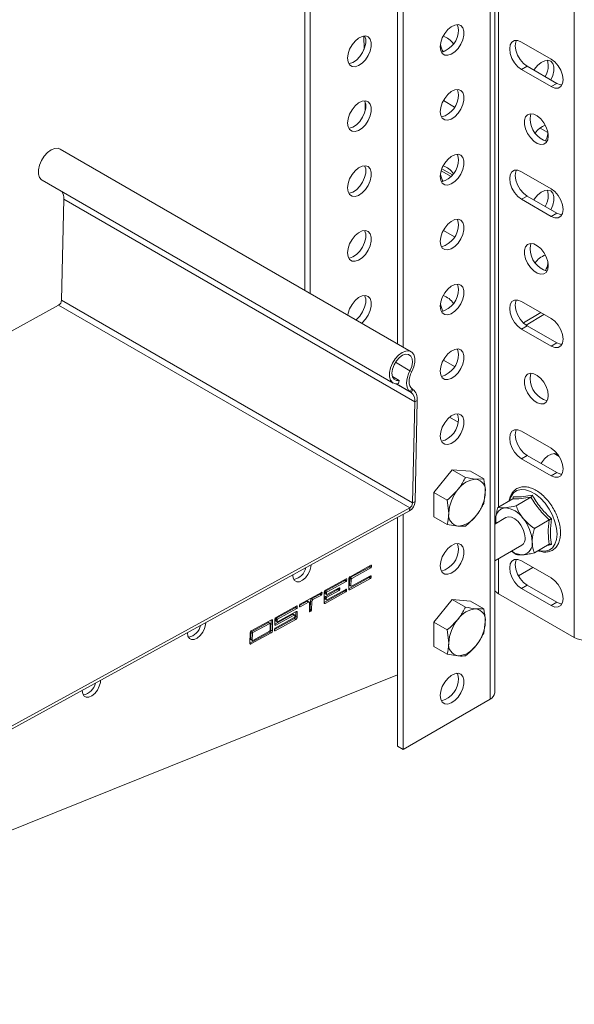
# Model space of a CAD drawing. Header units: millimetres. Extents: x 331 to 1422, y -285 to 997.
# Tile 2 of 11: x 571 to 711, y -182 to 66. Entities that reach past the tile are written whole.
import ezdxf

# ---------------------------------------------------------------- set-up
doc = ezdxf.new("R2010")
doc.units = ezdxf.units.MM

msp = doc.modelspace()

# ---------------------------------------------------------------- linework, layer by layer
at = {"color": 7, "linetype": 'Continuous', "lineweight": 15}
for p, q in [((642.63, 218.93), (642.63, -2.27)), ((644.04, 218.11), (644.04, -3.09)), ((665.96, 205.46), (665.96, -15.74)), ((667.38, 204.64), (667.38, -16.56)), ((690.47, -103.6), (690.47, 191.31)), ((657.56, 58.33), (657.48, 61.73)), ((697.25, 60.21), (704.68, 55.92)), ((697.25, 53.27), (698.67, 54.09)), ((704.68, 48.98), (697.25, 53.27)), ((706.09, 49.8), (698.67, 54.09)), ((704.68, 48.98), (706.09, 49.8)), ((657.89, 43.06), (657.85, 45.11)), ((680.37, 43.83), (677.54, 45.47)), ((669.45, -17.76), (581.06, 33.27)), ((676.98, 27.8), (679.5, 26.35)), ((697.25, 27.55), (704.68, 23.26)), ((576.51, 25.39), (664.9, -25.64)), ((581.39, -4.81), (581.94, 20.68)), ((581.94, 20.68), (670.33, -30.35)), ((697.25, 20.61), (698.67, 21.42)), ((704.68, 16.32), (697.25, 20.61)), ((706.09, 17.14), (698.67, 21.42)), ((704.68, 16.32), (706.09, 17.14)), ((680.37, 11.17), (677.54, 12.8)), ((581.39, -4.81), (669.78, -55.84)), ((411.74, -98.67), (580.67, -6.03)), ((580.67, -6.03), (669.06, -57.05)), ((697.25, -5.11), (704.68, -9.4)), ((702.06, -7.89), (697.72, -10.52)), ((697.25, -12.05), (698.67, -11.24)), ((704.68, -16.34), (697.25, -12.05)), ((706.09, -15.52), (698.67, -11.24)), ((704.68, -16.34), (706.09, -15.52)), ((680.37, -21.49), (677.54, -19.86)), ((664.7, -23.97), (666.45, -24.98)), ((669.6, -22.74), (669.12, -22.53)), ((666.45, -24.98), (666.27, -25.79)), ((669.63, -27.06), (669.16, -27.82)), ((669.4, -27.99), (669.87, -27.23)), ((669.87, -27.23), (669.63, -27.06)), ((669.4, -27.99), (669.16, -27.82)), ((669.78, -55.84), (670.33, -30.35)), ((670.96, -30), (670.33, -30.35)), ((670.42, -55.49), (670.96, -30)), ((681.27, -35.49), (679.11, -34.24)), ((697.25, -37.77), (704.68, -42.06)), ((697.25, -44.71), (698.67, -43.9)), ((706.09, -48.18), (698.67, -43.9)), ((706.69, -44.12), (705.43, -43.39)), ((705.67, -43.4), (705.8, -43.61)), ((704.68, -49), (697.25, -44.71)), ((675.16, -53.18), (679.75, -47.46)), ((679.75, -47.46), (683.09, -49.39)), ((679.75, -47.46), (684.35, -47.87)), ((684.35, -47.87), (687.69, -49.8)), ((704.68, -49), (706.09, -48.18)), ((687.69, -49.8), (685.8, -49.83)), ((675.16, -59.31), (675.16, -53.18)), ((675.16, -53.18), (678.49, -55.11)), ((687.69, -55.93), (688.1, -53.1)), ((695.08, -54.72), (695.12, -54.29)), ((699.6, -54.38), (695.87, -56.53)), ((669.78, -55.84), (670.42, -55.49)), ((678.49, -55.11), (678.9, -58.41)), ((695, -54.79), (691.28, -56.94)), ((459.66, -172.62), (669.04, -57.8)), ((459.68, -171.88), (669.06, -57.05)), ((665.96, -59.49), (665.96, -117.08)), ((667.38, -58.71), (667.38, -117.89)), ((669.04, -57.8), (669.06, -57.05)), ((675.16, -59.31), (678.49, -61.23)), ((678.49, -61.23), (681.2, -61.68)), ((693.31, -59.52), (690.47, -61.16)), ((690.75, -61), (690.71, -60.33)), ((690.81, -60.96), (690.71, -60.33)), ((704.19, -60.1), (700.47, -62.25)), ((690.47, -70.4), (697.31, -66.45)), ((704.19, -66.23), (700.47, -68.38)), ((695.87, -68.79), (694.73, -67.94)), ((659.28, -71.52), (654.05, -74.39)), ((659.06, -71.74), (659.06, -71.65)), ((659.06, -71.74), (659.42, -71.94)), ((659.42, -71.94), (659.42, -71.61)), ((697.25, -70.44), (704.68, -74.72)), ((654.11, -74.62), (658.92, -71.98)), ((659.23, -74.17), (654.42, -76.8)), ((654.46, -74.82), (659.27, -72.19)), ((658.92, -71.98), (659.27, -72.19)), ((659.01, -74.38), (659.01, -74.29)), ((659.36, -74.59), (659.37, -74.26)), ((696.46, -74.16), (700.08, -72.07)), ((653.06, -74.94), (647.83, -77.8)), ((647.89, -78.03), (652.7, -75.39)), ((648.24, -78.23), (653.05, -75.6)), ((652.7, -75.39), (653.05, -75.6)), ((652.84, -75.15), (652.84, -75.06)), ((652.84, -75.15), (653.19, -75.35)), ((653.19, -75.35), (653.2, -75.02)), ((653.71, -77.45), (658.86, -74.63)), ((653.76, -74.88), (653.71, -77.52)), ((653.93, -76.51), (653.97, -74.86)), ((653.93, -76.51), (654.28, -76.72)), ((653.97, -74.86), (654.32, -75.06)), ((653.97, -76.61), (654.32, -76.81)), ((653.98, -77.7), (659.21, -74.83)), ((654.11, -74.62), (654.46, -74.82)), ((654.28, -76.72), (654.32, -75.06)), ((658.86, -74.63), (659.21, -74.83)), ((659.01, -74.38), (659.36, -74.59)), ((697.25, -77.38), (698.67, -76.56)), ((706.09, -80.85), (698.67, -76.56)), ((646.84, -78.35), (641.47, -81.29)), ((644.36, -79.97), (646.48, -78.8)), ((644.71, -80.17), (646.83, -79.01)), ((646.48, -78.8), (646.83, -79.01)), ((646.62, -78.56), (646.62, -78.47)), ((646.62, -78.56), (646.97, -78.77)), ((646.97, -78.77), (646.98, -78.43)), ((647.49, -80.86), (652.64, -78.04)), ((647.54, -78.29), (647.49, -80.93)), ((647.74, -78.6), (647.74, -78.27)), ((647.74, -78.27), (648.1, -78.48)), ((647.74, -78.6), (648.09, -78.81)), ((647.76, -81.11), (652.99, -78.24)), ((647.78, -78.7), (648.13, -78.9)), ((647.86, -79.35), (650.97, -77.65)), ((647.89, -78.03), (648.24, -78.23)), ((648.09, -78.81), (648.1, -78.48)), ((653.01, -77.58), (648.2, -80.22)), ((648.21, -79.56), (651.33, -77.85)), ((651.34, -77.19), (648.23, -78.89)), ((650.97, -77.65), (651.33, -77.85)), ((651.12, -77.4), (651.12, -77.31)), ((651.12, -77.4), (651.47, -77.61)), ((651.47, -77.61), (651.48, -77.28)), ((652.64, -78.04), (652.99, -78.24)), ((652.78, -77.79), (652.79, -77.7)), ((652.78, -77.79), (653.14, -78)), ((653.14, -78), (653.15, -77.67)), ((710.51, -89.73), (691.42, -78.7)), ((704.68, -81.66), (697.25, -77.38)), ((640.62, -81.76), (635.39, -84.63)), ((641.32, -81.63), (643.22, -80.59)), ((641.33, -81.54), (641.32, -81.87)), ((641.46, -81.95), (643.58, -80.79)), ((643.22, -80.59), (643.58, -80.79)), ((643.77, -80.78), (643.42, -80.57)), ((643.85, -80.97), (643.81, -83.12)), ((644.02, -82.6), (644.07, -80.45)), ((644.07, -80.45), (644.42, -80.66)), ((644.36, -79.97), (644.71, -80.17)), ((644.37, -82.81), (644.42, -80.66)), ((647.71, -79.92), (647.72, -79.59)), ((647.71, -79.92), (648.06, -80.13)), ((647.72, -79.59), (648.07, -79.8)), ((647.75, -80.02), (648.1, -80.22)), ((647.86, -79.35), (648.21, -79.56)), ((648.06, -80.13), (648.07, -79.8)), ((675.16, -85.84), (679.75, -80.12)), ((679.75, -80.12), (683.09, -82.05)), ((679.75, -80.12), (684.35, -80.53)), ((684.35, -80.53), (687.69, -82.46)), ((704.68, -81.66), (706.09, -80.85)), ((635.08, -86.36), (639.66, -83.85)), ((635.35, -86.61), (640.01, -84.05)), ((635.45, -84.85), (640.26, -82.22)), ((640.45, -83.16), (635.79, -85.72)), ((635.8, -85.06), (640.61, -82.42)), ((639.66, -83.85), (640.01, -84.05)), ((640.11, -84.04), (639.76, -83.84)), ((640.15, -84.14), (640.15, -84.47)), ((640.26, -82.22), (640.61, -82.42)), ((640.35, -84.45), (640.37, -83.2)), ((640.4, -81.97), (640.4, -81.88)), ((640.4, -81.97), (640.75, -82.18)), ((640.7, -84.66), (640.73, -83.33)), ((640.75, -82.18), (640.76, -81.85)), ((643.81, -82.88), (643.87, -82.84)), ((643.87, -82.84), (644.23, -83.05)), ((643.95, -83.2), (644.23, -83.05)), ((644.02, -82.6), (644.37, -82.81)), ((687.69, -82.46), (685.8, -82.49)), ((634.26, -85.25), (629.17, -88.04)), ((633.47, -85.94), (629.23, -88.26)), ((633.82, -86.14), (629.58, -88.47)), ((633.47, -85.94), (633.82, -86.14)), ((633.92, -86.13), (633.57, -85.93)), ((633.93, -87.88), (633.96, -86.23)), ((634.13, -87.86), (634.18, -85.29)), ((634.48, -88.07), (634.54, -85.42)), ((635.05, -87.69), (640.06, -84.94)), ((635.1, -85.11), (635.07, -86.44)), ((635.18, -88.01), (640.41, -85.14)), ((640, -84.71), (635.19, -87.35)), ((635.3, -85.42), (635.3, -85.09)), ((635.3, -85.09), (635.66, -85.3)), ((635.3, -85.42), (635.65, -85.63)), ((635.34, -85.52), (635.69, -85.72)), ((635.45, -84.85), (635.8, -85.06)), ((635.65, -85.63), (635.66, -85.3)), ((640.06, -84.94), (640.41, -85.14)), ((640.35, -84.45), (640.7, -84.66)), ((675.16, -91.97), (675.16, -85.84)), ((675.16, -85.84), (678.49, -87.77)), ((687.69, -88.59), (688.1, -85.76)), ((628.88, -88.52), (628.82, -91.17)), ((628.83, -91.1), (633.84, -88.35)), ((629.08, -88.51), (629.05, -90.16)), ((629.08, -88.51), (629.44, -88.71)), ((629.1, -91.34), (634.19, -88.55)), ((629.23, -88.26), (629.58, -88.47)), ((629.44, -88.71), (629.4, -90.36)), ((629.54, -90.45), (633.78, -88.12)), ((633.84, -88.35), (634.19, -88.55)), ((634.13, -87.86), (634.48, -88.07)), ((635.05, -87.59), (635.04, -87.92)), ((678.49, -87.77), (678.9, -91.07)), ((629.05, -90.16), (629.4, -90.36)), ((629.09, -90.25), (629.44, -90.46)), ((675.16, -91.97), (678.49, -93.9)), ((678.49, -93.9), (681.2, -94.34)), ((459.74, -182.05), (665.96, -99.14)), ((680.84, -98.72), (681.14, -98.89)), ((689.3, -105.24), (667.38, -117.89)), ((667.38, -117.89), (665.96, -117.08))]:
    msp.add_line(p, q, dxfattribs=at)
at = {"color": 8, "linetype": 'Continuous', "lineweight": 15}
for p, q in [((710.51, 198.93), (710.51, -89.73)), ((689.3, 191.99), (689.3, -105.24)), ((691.42, 190.76), (691.42, -56.86)), ((677.7, 57.78), (677.35, 57.98)), ((703.88, 37.42), (701.91, 38.56)), ((679.85, 26.75), (677.15, 28.3)), ((702.87, -8.35), (698.39, -11.06)), ((665.48, -20.43), (669.12, -22.53)), ((665.69, -25.85), (669.4, -27.99)), ((665.74, -25.85), (669.16, -27.82)), ((659.28, -71.53), (659.42, -71.61)), ((691.42, -69.85), (691.42, -78.7)), ((659.22, -74.17), (659.37, -74.26)), ((653.06, -74.94), (653.2, -75.02)), ((646.84, -78.35), (646.98, -78.43)), ((651.33, -77.19), (651.48, -77.28)), ((653, -77.58), (653.15, -77.67)), ((653.71, -77.54), (653.98, -77.7)), ((640.62, -81.76), (640.76, -81.85)), ((647.49, -80.95), (647.76, -81.11)), ((640.44, -83.17), (640.73, -83.33)), ((641.32, -81.87), (641.46, -81.95)), ((643.81, -83.12), (643.95, -83.2)), ((634.25, -85.26), (634.54, -85.42)), ((635.07, -86.45), (635.35, -86.61)), ((635.04, -87.93), (635.18, -88.01)), ((628.82, -91.19), (629.1, -91.34))]:
    msp.add_line(p, q, dxfattribs=at)
at = {"color": 7, "linetype": 'Continuous', "lineweight": 15, "flags": 128}
for points in [[(676.75, 58.99), (676.88, 60.09), (677.27, 61.25), (677.88, 62.36), (678.65, 63.32), (679.53, 64.06), (680.42, 64.49), (681.25, 64.6), (681.96, 64.36), (682.46, 63.79), (682.72, 62.96), (682.72, 61.92), (682.46, 60.78), (681.96, 59.64), (681.25, 58.59), (680.42, 57.73), (679.53, 57.14), (678.65, 56.86), (677.88, 56.93), (677.27, 57.34), (676.88, 58.04), (676.75, 58.99)], [(681.34, 63.28), (681.21, 64.22), (681.05, 64.6)], [(653.41, 56.13), (653.55, 57.23), (653.93, 58.39), (654.54, 59.5), (655.32, 60.46), (656.19, 61.2), (657.09, 61.63), (657.92, 61.74), (658.62, 61.5), (659.13, 60.93), (659.39, 60.1), (659.39, 59.06), (659.13, 57.92), (658.62, 56.78), (657.92, 55.73), (657.09, 54.87), (656.19, 54.28), (655.32, 54), (654.54, 54.07), (653.93, 54.48), (653.55, 55.18), (653.41, 56.13)], [(657.71, 61.74), (657.98, 60.91), (657.98, 59.88), (657.71, 58.74), (657.21, 57.59), (656.51, 56.54), (655.67, 55.68), (654.78, 55.09), (653.91, 54.82), (653.71, 54.8)], [(697.25, 53.27), (696.32, 53.98), (695.49, 54.95), (694.82, 56.1), (694.4, 57.32), (694.25, 58.48), (694.4, 59.46), (694.82, 60.18), (695.49, 60.57), (696.32, 60.58), (697.25, 60.21)], [(698.67, 54.09), (697.74, 54.79), (696.9, 55.77), (696.24, 56.92), (695.81, 58.13), (695.66, 59.29), (695.81, 60.28), (695.96, 60.62)], [(700.35, 53.12), (700.51, 53.37), (701.28, 54.33), (702.16, 55.07), (703.05, 55.51), (703.88, 55.61), (704.58, 55.37), (705.09, 54.81), (705.35, 53.97), (705.35, 52.94), (705.09, 51.79), (704.59, 50.67)], [(703.97, 54.29), (703.84, 55.23), (703.68, 55.62)], [(704.68, 55.92), (705.61, 55.22), (706.44, 54.24), (707.11, 53.09), (707.54, 51.88), (707.68, 50.72), (707.54, 49.73), (707.11, 49.01), (706.44, 48.63), (705.61, 48.62), (704.68, 48.98)], [(707.39, 49.39), (707.02, 49.43), (706.09, 49.8)], [(676.75, 42.66), (676.88, 43.76), (677.27, 44.92), (677.88, 46.03), (678.65, 46.99), (679.53, 47.73), (680.42, 48.16), (681.25, 48.27), (681.96, 48.03), (682.46, 47.46), (682.72, 46.63), (682.72, 45.59), (682.46, 44.45), (681.96, 43.31), (681.25, 42.26), (680.42, 41.4), (679.53, 40.8), (678.65, 40.53), (677.88, 40.6), (677.27, 41.01), (676.88, 41.71), (676.75, 42.66)], [(681.34, 46.95), (681.21, 47.89), (681.05, 48.27)], [(653.41, 39.8), (653.55, 40.9), (653.93, 42.06), (654.54, 43.17), (655.32, 44.13), (656.19, 44.87), (657.09, 45.3), (657.92, 45.41), (658.62, 45.17), (659.13, 44.6), (659.39, 43.77), (659.39, 42.73), (659.13, 41.59), (658.62, 40.45), (657.92, 39.4), (657.09, 38.54), (656.19, 37.94), (655.32, 37.67), (654.54, 37.74), (653.93, 38.15), (653.55, 38.85), (653.41, 39.8)], [(657.71, 45.41), (657.98, 44.58), (657.98, 43.55), (657.71, 42.41), (657.21, 41.26), (656.51, 40.21), (655.67, 39.35), (654.78, 38.76), (653.91, 38.49), (653.71, 38.47)], [(699.37, 40.82), (699.51, 41.76), (699.67, 42.15)], [(703.97, 36.53), (703.84, 35.59), (703.45, 34.88), (702.84, 34.47), (702.06, 34.4), (701.19, 34.68), (700.3, 35.27), (699.46, 36.13), (698.76, 37.18), (698.26, 38.32), (697.99, 39.46), (697.99, 40.5), (698.26, 41.34), (698.76, 41.9), (699.46, 42.14), (700.3, 42.04), (701.19, 41.6), (702.06, 40.86), (702.84, 39.9), (703.45, 38.79), (703.84, 37.63), (703.97, 36.53)], [(581.06, 33.27), (580.54, 33.46), (579.7, 33.42), (578.8, 33.05), (577.89, 32.38), (577.06, 31.46), (576.36, 30.37), (575.86, 29.19), (575.6, 28.03), (575.6, 26.97), (575.86, 26.1), (576.35, 25.49), (576.51, 25.39)], [(676.75, 26.33), (676.88, 27.43), (677.27, 28.59), (677.88, 29.7), (678.65, 30.66), (679.53, 31.39), (680.42, 31.83), (681.25, 31.94), (681.96, 31.7), (682.46, 31.13), (682.72, 30.3), (682.72, 29.26), (682.46, 28.12), (681.96, 26.98), (681.25, 25.93), (680.42, 25.07), (679.53, 24.47), (678.65, 24.2), (677.88, 24.27), (677.27, 24.68), (676.88, 25.38), (676.75, 26.33)], [(681.34, 30.62), (681.21, 31.56), (681.05, 31.94)], [(653.41, 23.47), (653.55, 24.57), (653.93, 25.73), (654.54, 26.84), (655.32, 27.8), (656.19, 28.53), (657.09, 28.97), (657.92, 29.08), (658.62, 28.84), (659.13, 28.27), (659.39, 27.44), (659.39, 26.4), (659.13, 25.26), (658.62, 24.12), (657.92, 23.07), (657.09, 22.21), (656.19, 21.61), (655.32, 21.34), (654.54, 21.41), (653.93, 21.82), (653.55, 22.52), (653.41, 23.47)], [(657.71, 29.08), (657.98, 28.25), (657.98, 27.22), (657.71, 26.08), (657.21, 24.93), (656.51, 23.88), (655.67, 23.02), (654.78, 22.43), (653.91, 22.16), (653.71, 22.14)], [(697.25, 20.61), (696.32, 21.31), (695.49, 22.29), (694.82, 23.44), (694.4, 24.66), (694.25, 25.81), (694.4, 26.8), (694.82, 27.52), (695.49, 27.91), (696.32, 27.92), (697.25, 27.55)], [(698.67, 21.42), (697.74, 22.13), (696.9, 23.11), (696.24, 24.26), (695.81, 25.47), (695.66, 26.63), (695.81, 27.62), (695.96, 27.96)], [(700.35, 20.46), (700.51, 20.71), (701.28, 21.67), (702.16, 22.41), (703.05, 22.84), (703.88, 22.95), (704.58, 22.71), (705.09, 22.14), (705.35, 21.31), (705.35, 20.27), (705.09, 19.13), (704.59, 18)], [(703.97, 21.63), (703.84, 22.57), (703.68, 22.95)], [(704.68, 23.26), (705.61, 22.56), (706.44, 21.58), (707.11, 20.43), (707.54, 19.21), (707.68, 18.06), (707.54, 17.07), (707.11, 16.35), (706.44, 15.97), (705.61, 15.96), (704.68, 16.32)], [(676.75, 10), (676.88, 11.1), (677.27, 12.25), (677.88, 13.36), (678.65, 14.33), (679.53, 15.06), (680.42, 15.5), (681.25, 15.61), (681.96, 15.37), (682.46, 14.8), (682.72, 13.97), (682.72, 12.93), (682.46, 11.79), (681.96, 10.64), (681.25, 9.6), (680.42, 8.74), (679.53, 8.14), (678.65, 7.87), (677.88, 7.94), (677.27, 8.34), (676.88, 9.05), (676.75, 10)], [(681.34, 14.28), (681.21, 15.23), (681.05, 15.61)], [(707.39, 16.73), (707.02, 16.77), (706.09, 17.14)], [(653.41, 7.14), (653.55, 8.24), (653.93, 9.39), (654.54, 10.5), (655.32, 11.47), (656.19, 12.2), (657.09, 12.64), (657.92, 12.75), (658.62, 12.51), (659.13, 11.94), (659.39, 11.11), (659.39, 10.07), (659.13, 8.93), (658.62, 7.78), (657.92, 6.74), (657.09, 5.88), (656.19, 5.28), (655.32, 5.01), (654.54, 5.08), (653.93, 5.48), (653.55, 6.19), (653.41, 7.14)], [(657.71, 12.75), (657.98, 11.92), (657.98, 10.89), (657.71, 9.75), (657.21, 8.6), (656.51, 7.55), (655.67, 6.69), (654.78, 6.1), (653.91, 5.83), (653.71, 5.81)], [(703.97, 3.87), (703.84, 2.92), (703.45, 2.22), (702.84, 1.81), (702.06, 1.74), (701.19, 2.01), (700.3, 2.61), (699.46, 3.47), (698.76, 4.52), (698.26, 5.66), (697.99, 6.8), (697.99, 7.84), (698.26, 8.67), (698.76, 9.24), (699.46, 9.48), (700.3, 9.37), (701.19, 8.94), (702.06, 8.2), (702.84, 7.24), (703.45, 6.13), (703.84, 4.97), (703.97, 3.87)], [(699.37, 8.16), (699.51, 9.1), (699.67, 9.48)], [(676.75, -6.33), (676.88, -5.23), (677.27, -4.08), (677.88, -2.97), (678.65, -2), (679.53, -1.27), (680.42, -0.83), (681.25, -0.72), (681.96, -0.97), (682.46, -1.53), (682.72, -2.36), (682.72, -3.4), (682.46, -4.54), (681.96, -5.69), (681.25, -6.74), (680.42, -7.59), (679.53, -8.19), (678.65, -8.46), (677.88, -8.39), (677.27, -7.99), (676.88, -7.28), (676.75, -6.33)], [(681.34, -2.05), (681.21, -1.1), (681.05, -0.72)], [(653.46, -8.53), (653.55, -8.09), (653.93, -6.94), (654.54, -5.83), (655.32, -4.86), (656.19, -4.13), (657.09, -3.69), (657.92, -3.58), (658.62, -3.83), (659.13, -4.39), (659.39, -5.23), (659.39, -6.26), (659.13, -7.4), (658.62, -8.55), (657.92, -9.6), (657.09, -10.45), (656.97, -10.55)], [(657.71, -3.58), (657.98, -4.41), (657.98, -5.44), (657.71, -6.58), (657.21, -7.73), (656.51, -8.78), (655.67, -9.64), (655.56, -9.73)], [(697.25, -12.05), (696.32, -11.35), (695.49, -10.37), (694.82, -9.22), (694.4, -8.01), (694.25, -6.85), (694.4, -5.86), (694.82, -5.14), (695.49, -4.76), (696.32, -4.75), (697.25, -5.11)], [(698.67, -11.24), (697.74, -10.53), (696.9, -9.55), (696.24, -8.4), (695.81, -7.19), (695.66, -6.03), (695.81, -5.04), (695.96, -4.7)], [(704.68, -9.4), (705.61, -10.1), (706.44, -11.08), (707.11, -12.23), (707.54, -13.45), (707.68, -14.6), (707.54, -15.59), (707.11, -16.31), (706.44, -16.7), (705.61, -16.71), (704.68, -16.34)], [(676.75, -22.66), (676.88, -21.56), (677.27, -20.41), (677.88, -19.3), (678.65, -18.33), (679.53, -17.6), (680.42, -17.16), (681.25, -17.06), (681.96, -17.3), (682.46, -17.86), (682.72, -18.7), (682.72, -19.73), (682.46, -20.87), (681.96, -22.02), (681.25, -23.07), (680.42, -23.93), (679.53, -24.52), (678.65, -24.79), (677.88, -24.72), (677.27, -24.32), (676.88, -23.61), (676.75, -22.66)], [(681.34, -18.38), (681.21, -17.43), (681.05, -17.05)], [(707.39, -15.93), (707.02, -15.89), (706.09, -15.52)], [(669.6, -22.74), (670.1, -21.56), (670.36, -20.4), (670.36, -19.34), (670.11, -18.47), (669.61, -17.86), (668.92, -17.57), (668.09, -17.61), (667.19, -17.98), (666.28, -18.65), (665.44, -19.57), (664.75, -20.66), (664.25, -21.83), (663.99, -23), (663.99, -24.06), (664.25, -24.93), (664.74, -25.53), (665.43, -25.83), (666.27, -25.79)], [(669.12, -22.53), (669.56, -21.47), (669.75, -20.43), (669.68, -19.52), (669.35, -18.84), (668.8, -18.44), (668.09, -18.38), (667.28, -18.66), (666.46, -19.25), (665.71, -20.09), (665.11, -21.1), (664.73, -22.16), (664.6, -23.18), (664.73, -24.05), (665.11, -24.67), (665.7, -24.99), (666.45, -24.98)], [(669.16, -27.82), (668.78, -27.46), (668.5, -26.97), (668.33, -26.38), (668.27, -25.69), (668.32, -24.94), (668.48, -24.14), (668.75, -23.33), (669.12, -22.53)], [(669.63, -27.06), (669.33, -26.76), (669.1, -26.37), (668.95, -25.88), (668.9, -25.32), (668.95, -24.7), (669.08, -24.06), (669.3, -23.39), (669.6, -22.74)], [(703.97, -28.79), (703.84, -29.74), (703.45, -30.45), (702.84, -30.85), (702.06, -30.92), (701.19, -30.65), (700.3, -30.05), (699.46, -29.19), (698.76, -28.15), (698.26, -27), (697.99, -25.86), (697.99, -24.82), (698.26, -23.99), (698.76, -23.42), (699.46, -23.18), (700.3, -23.29), (701.19, -23.73), (702.06, -24.46), (702.84, -25.43), (703.45, -26.54), (703.84, -27.69), (703.97, -28.79)], [(699.37, -24.51), (699.51, -23.56), (699.67, -23.18)], [(676.75, -38.99), (676.88, -37.89), (677.27, -36.74), (677.88, -35.63), (678.65, -34.66), (679.53, -33.93), (680.42, -33.49), (681.25, -33.39), (681.96, -33.63), (682.46, -34.19), (682.72, -35.03), (682.72, -36.06), (682.46, -37.2), (681.96, -38.35), (681.25, -39.4), (680.42, -40.26), (679.53, -40.85), (678.65, -41.12), (677.88, -41.05), (677.27, -40.65), (676.88, -39.94), (676.75, -38.99)], [(681.34, -34.71), (681.21, -33.76), (681.05, -33.38)], [(697.25, -44.71), (696.32, -44.01), (695.49, -43.03), (694.82, -41.88), (694.4, -40.67), (694.25, -39.51), (694.4, -38.52), (694.82, -37.8), (695.49, -37.42), (696.32, -37.41), (697.25, -37.77)], [(698.67, -43.9), (697.74, -43.19), (696.9, -42.22), (696.24, -41.06), (695.81, -39.85), (695.66, -38.69), (695.81, -37.71), (695.96, -37.37)], [(704.68, -42.06), (705.61, -42.77), (706.44, -43.74), (707.11, -44.89), (707.54, -46.11), (707.68, -47.27), (707.54, -48.25), (707.11, -48.97), (706.44, -49.36), (705.61, -49.37), (704.68, -49)], [(702.11, -45.89), (702.22, -45.73), (702.98, -44.74), (703.85, -43.99), (704.74, -43.52), (705.58, -43.39), (706.3, -43.6), (706.38, -43.66)], [(707.39, -48.59), (707.02, -48.55), (706.09, -48.18)], [(698.14, -64.62), (698.01, -63.58), (697.65, -62.49), (697.07, -61.45), (696.34, -60.54), (695.52, -59.85), (694.68, -59.44), (693.89, -59.34), (693.31, -59.52)], [(676.75, -71.66), (676.88, -70.56), (677.27, -69.4), (677.88, -68.29), (678.65, -67.32), (679.53, -66.59), (680.42, -66.15), (681.25, -66.05), (681.96, -66.29), (682.46, -66.85), (682.72, -67.69), (682.72, -68.72), (682.46, -69.86), (681.96, -71.01), (681.25, -72.06), (680.42, -72.92), (679.53, -73.51), (678.65, -73.79), (677.88, -73.72), (677.27, -73.31), (676.88, -72.6), (676.75, -71.66)], [(681.34, -67.37), (681.21, -66.42), (681.05, -66.04)], [(639.64, -73.92), (639.64, -74), (639.74, -74.8), (640.09, -75.38), (640.63, -75.68), (641.31, -75.65), (642.07, -75.31), (642.8, -74.69), (643.45, -73.86), (643.93, -72.91), (644.19, -71.94), (644.23, -71.4)], [(659.42, -71.61), (659.42, -71.58), (659.41, -71.55), (659.4, -71.53), (659.38, -71.52), (659.36, -71.51), (659.34, -71.51), (659.31, -71.51), (659.28, -71.52)], [(697.25, -77.38), (696.32, -76.67), (695.49, -75.69), (694.82, -74.54), (694.4, -73.33), (694.25, -72.17), (694.4, -71.18), (694.82, -70.46), (695.49, -70.08), (696.32, -70.07), (697.25, -70.44)], [(698.67, -76.56), (697.74, -75.85), (696.9, -74.88), (696.24, -73.73), (695.81, -72.51), (695.66, -71.35), (695.81, -70.37), (695.96, -70.03)], [(659.37, -74.26), (659.36, -74.23), (659.36, -74.2), (659.34, -74.18), (659.33, -74.16), (659.31, -74.15), (659.28, -74.15), (659.26, -74.16), (659.23, -74.17)], [(653.2, -75.02), (653.2, -74.99), (653.19, -74.97), (653.18, -74.94), (653.16, -74.93), (653.14, -74.92), (653.12, -74.92), (653.09, -74.92), (653.06, -74.94)], [(654.42, -76.8), (654.39, -76.82), (654.37, -76.82), (654.34, -76.82), (654.32, -76.81), (654.31, -76.8), (654.29, -76.77), (654.29, -76.75), (654.28, -76.72)], [(704.68, -74.72), (705.61, -75.43), (706.44, -76.4), (707.11, -77.56), (707.54, -78.77), (707.68, -79.93), (707.54, -80.91), (707.11, -81.64), (706.44, -82.02), (705.61, -82.03), (704.68, -81.66)], [(646.98, -78.43), (646.98, -78.4), (646.97, -78.38), (646.96, -78.36), (646.94, -78.34), (646.92, -78.33), (646.9, -78.33), (646.87, -78.33), (646.84, -78.35)], [(648.23, -78.89), (648.2, -78.91), (648.18, -78.91), (648.15, -78.91), (648.13, -78.9), (648.11, -78.88), (648.1, -78.86), (648.09, -78.84), (648.09, -78.81)], [(651.48, -77.28), (651.47, -77.25), (651.47, -77.22), (651.46, -77.2), (651.44, -77.18), (651.42, -77.17), (651.39, -77.17), (651.37, -77.18), (651.34, -77.19)], [(653.15, -77.67), (653.14, -77.64), (653.14, -77.61), (653.12, -77.59), (653.11, -77.57), (653.09, -77.56), (653.06, -77.56), (653.03, -77.57), (653.01, -77.58)], [(653.71, -77.52), (653.71, -77.58), (653.73, -77.64), (653.75, -77.68), (653.79, -77.71), (653.83, -77.73), (653.88, -77.73), (653.93, -77.72), (653.98, -77.7)], [(640.76, -81.85), (640.76, -81.82), (640.75, -81.79), (640.74, -81.77), (640.72, -81.75), (640.7, -81.74), (640.68, -81.74), (640.65, -81.75), (640.62, -81.76)], [(643.58, -80.79), (643.63, -80.77), (643.69, -80.76), (643.73, -80.76), (643.78, -80.78), (643.81, -80.81), (643.83, -80.85), (643.85, -80.91), (643.85, -80.97)], [(647.49, -80.93), (647.49, -81), (647.51, -81.05), (647.53, -81.09), (647.56, -81.12), (647.61, -81.14), (647.65, -81.14), (647.71, -81.13), (647.76, -81.11)], [(648.2, -80.22), (648.17, -80.23), (648.15, -80.23), (648.12, -80.23), (648.1, -80.22), (648.08, -80.21), (648.07, -80.19), (648.06, -80.16), (648.06, -80.13)], [(707.39, -81.26), (707.02, -81.21), (706.09, -80.85)], [(640.01, -84.05), (640.04, -84.04), (640.07, -84.03), (640.09, -84.04), (640.11, -84.05), (640.13, -84.06), (640.14, -84.08), (640.15, -84.11), (640.15, -84.14)], [(640.73, -83.33), (640.72, -83.27), (640.71, -83.22), (640.69, -83.18), (640.65, -83.15), (640.61, -83.13), (640.56, -83.12), (640.51, -83.13), (640.45, -83.16)], [(641.32, -81.87), (641.32, -81.9), (641.33, -81.92), (641.34, -81.95), (641.36, -81.96), (641.38, -81.97), (641.4, -81.97), (641.43, -81.97), (641.46, -81.95)], [(643.81, -83.12), (643.81, -83.15), (643.82, -83.17), (643.83, -83.19), (643.85, -83.21), (643.87, -83.22), (643.89, -83.22), (643.92, -83.22), (643.95, -83.2)], [(613.13, -88.46), (613.13, -88.54), (613.23, -89.34), (613.58, -89.92), (614.12, -90.21), (614.81, -90.19), (615.56, -89.85), (616.3, -89.23), (616.94, -88.4), (617.42, -87.45), (617.68, -86.48), (617.72, -85.94)], [(633.96, -86.23), (633.96, -86.2), (633.95, -86.17), (633.94, -86.15), (633.92, -86.13), (633.9, -86.13), (633.88, -86.12), (633.85, -86.13), (633.82, -86.14)], [(634.54, -85.42), (634.53, -85.36), (634.52, -85.31), (634.49, -85.27), (634.46, -85.23), (634.42, -85.22), (634.37, -85.21), (634.32, -85.22), (634.26, -85.25)], [(635.07, -86.44), (635.08, -86.5), (635.09, -86.55), (635.12, -86.59), (635.15, -86.62), (635.19, -86.64), (635.24, -86.64), (635.29, -86.63), (635.35, -86.61)], [(635.79, -85.72), (635.76, -85.73), (635.73, -85.73), (635.71, -85.73), (635.69, -85.72), (635.67, -85.71), (635.66, -85.69), (635.65, -85.66), (635.65, -85.63)], [(635.04, -87.92), (635.04, -87.95), (635.05, -87.98), (635.06, -88), (635.08, -88.02), (635.1, -88.03), (635.13, -88.03), (635.15, -88.02), (635.18, -88.01)], [(628.82, -91.17), (628.83, -91.23), (628.84, -91.28), (628.87, -91.33), (628.9, -91.36), (628.94, -91.37), (628.99, -91.38), (629.05, -91.37), (629.1, -91.34)], [(629.4, -90.36), (629.4, -90.39), (629.41, -90.42), (629.42, -90.44), (629.44, -90.46), (629.46, -90.47), (629.48, -90.47), (629.51, -90.46), (629.54, -90.45)], [(676.75, -104.32), (676.88, -103.22), (677.27, -102.06), (677.88, -100.95), (678.65, -99.99), (679.53, -99.25), (680.42, -98.81), (681.25, -98.71), (681.96, -98.95), (682.46, -99.51), (682.72, -100.35), (682.72, -101.38), (682.46, -102.53), (681.96, -103.67), (681.25, -104.72), (680.42, -105.58), (679.53, -106.17), (678.65, -106.45), (677.88, -106.38), (677.27, -105.97), (676.88, -105.26), (676.75, -104.32)], [(681.34, -100.03), (681.21, -99.09), (681.05, -98.7)], [(586.62, -103), (586.62, -103.07), (586.73, -103.88), (587.07, -104.46), (587.61, -104.75), (588.3, -104.73), (589.05, -104.39), (589.79, -103.77), (590.43, -102.94), (590.91, -101.98), (591.17, -101.01), (591.22, -100.48)]]:
    msp.add_lwpolyline(points, dxfattribs=at)
at = {"color": 8, "linetype": 'Continuous', "lineweight": 15, "flags": 128}
for points in [[(706.16, -63.7), (706.03, -62.17), (705.64, -60.56), (705, -58.93), (704.16, -57.36), (703.14, -55.91), (701.98, -54.65), (700.75, -53.64), (699.49, -52.91), (698.25, -52.5), (697.1, -52.42), (696.07, -52.69), (695.23, -53.29), (694.6, -54.19), (694.23, -55.23)], [(701.48, -67.79), (701.98, -67.92), (703.14, -67.99), (704.16, -67.73), (705, -67.13), (705.64, -66.23), (706.03, -65.07), (706.16, -63.7)]]:
    msp.add_lwpolyline(points, dxfattribs=at)
at = {"color": 7, "linetype": 'Continuous', "lineweight": 15}
for centre, radius, start, end in [((675.55, 63.26), 5.79, 284.9139, 0.1628), ((683.21, 60.78), 6.5, 189.5425, 208.0887), ((676.11, 57.22), 4.67, 32.098, 72.9823), ((697.8, 54.52), 6.17, 330.5589, 357.8931), ((675.55, 46.93), 5.79, 284.9139, 0.1628), ((705.17, 40.8), 5.79, 179.8374, 255.086), ((704.6, 34.76), 4.67, 107.0168, 147.9029), ((697.5, 38.32), 6.5, 331.9111, 350.4577), ((675.55, 30.6), 5.79, 284.9139, 0.1628), ((676.11, 24.56), 4.67, 32.0975, 72.9829), ((683.21, 28.12), 6.5, 189.5425, 208.0887), ((578.71, 20.88), 3.24, 356.3422, 30.0562), ((697.8, 21.85), 6.17, 330.5589, 357.8931), ((675.55, 14.27), 5.79, 284.914, 0.1626), ((705.17, 8.14), 5.79, 179.8371, 255.0863), ((704.6, 2.1), 4.67, 107.0187, 147.901), ((697.5, 5.66), 6.5, 331.9111, 350.4577), ((675.55, -2.06), 5.79, 284.9137, 0.1629), ((579.86, -4.72), 1.54, 301.7655, 356.58), ((676.12, -8.1), 4.67, 32.096, 72.9843), ((683.21, -4.54), 6.5, 189.5425, 208.0887), ((675.55, -18.39), 5.79, 284.9137, 0.1629), ((705.17, -24.52), 5.79, 179.8371, 255.0863), ((667.79, -29.65), 3.19, 353.6101, 49.3918), ((667.63, -30.05), 2.71, 353.6107, 49.3911), ((675.55, -34.72), 5.79, 284.914, 0.1626), ((686.15, -55.75), 5.93, 93.4291, 146.5655), ((685.27, -52.64), 2.86, 350.7483, 79.4533), ((688.87, -58.87), 9.98, 140.2279, 177.3607), ((678.13, -52.64), 9.98, 320.228, 357.3607), ((667.51, -55.32), 2.92, 301.7666, 356.5791), ((668.25, -55.75), 1.54, 301.7655, 356.58), ((681.73, -58.87), 2.86, 170.7481, 259.453), ((680.85, -55.75), 5.93, 273.4302, 326.5645), ((693.53, -59.87), 2.86, 100.5469, 189.2515), ((692.66, -62.98), 5.93, 33.4348, 86.5706), ((689.94, -66.1), 9.98, 2.6395, 39.772), ((696.19, -64.84), 1.96, 304.8215, 6.4907), ((697.08, -66.1), 2.86, 280.547, 9.2518), ((675.55, -67.39), 5.79, 284.914, 0.1626), ((697.54, -64.42), 4.48, 231.3797, 270.7964), ((658.76, -71.72), 0.307, 301.773, 356.5721), ((639.12, -71.26), 3.91, 281.0364, 347.2985), ((659.11, -71.92), 0.307, 301.773, 356.5721), ((652.53, -75.13), 0.307, 301.773, 356.5721), ((652.89, -75.34), 0.307, 301.773, 356.5721), ((654.38, -74.91), 0.614, 121.7675, 176.578), ((654.03, -76.53), 0.101, 172.3936, 234.383), ((654.27, -74.88), 0.307, 121.773, 176.5721), ((654.63, -75.08), 0.307, 121.773, 176.5721), ((658.7, -74.36), 0.307, 301.7613, 356.5838), ((659.05, -74.57), 0.307, 301.7613, 356.5838), ((646.31, -78.54), 0.307, 301.773, 356.5727), ((646.67, -78.75), 0.307, 301.773, 356.5727), ((648.16, -78.33), 0.614, 121.7671, 176.5783), ((648.05, -78.29), 0.307, 121.773, 176.5721), ((647.84, -78.62), 0.101, 172.2816, 234.5057), ((648.4, -78.49), 0.307, 121.773, 176.5721), ((650.81, -77.38), 0.307, 301.773, 356.5721), ((651.16, -77.59), 0.307, 301.773, 356.5721), ((652.48, -77.78), 0.307, 301.7616, 356.5841), ((652.83, -77.98), 0.307, 301.7616, 356.5841), ((692.59, -76.48), 2.51, 212.4626, 242.2598), ((641.63, -81.55), 0.307, 121.774, 176.5717), ((643.33, -80.75), 0.196, 65.142, 124.2399), ((644.68, -80.49), 0.614, 121.7672, 176.578), ((645.03, -80.69), 0.614, 121.7672, 176.578), ((647.81, -79.94), 0.101, 172.3885, 234.3849), ((648.02, -79.61), 0.307, 121.7619, 176.5838), ((648.38, -79.82), 0.307, 121.7619, 176.5838), ((639.72, -83.93), 0.0982, 65.1524, 124.2264), ((640.09, -81.95), 0.307, 301.7725, 356.5732), ((640.45, -82.16), 0.307, 301.7725, 356.5732), ((643.71, -82.58), 0.307, 301.7622, 356.5835), ((644.07, -82.79), 0.307, 301.7622, 356.5835), ((686.15, -88.41), 5.93, 93.4294, 146.5652), ((685.27, -85.3), 2.86, 350.7485, 79.453), ((612.61, -85.79), 3.91, 281.0354, 347.2995), ((633.52, -86.02), 0.0981, 65.1274, 124.2514), ((635.72, -85.15), 0.614, 121.7672, 176.578), ((635.61, -85.11), 0.307, 121.7735, 176.571), ((635.4, -85.44), 0.101, 172.3936, 234.3864), ((635.96, -85.32), 0.307, 121.7735, 176.571), ((639.84, -84.45), 0.307, 301.7618, 356.5828), ((639.73, -84.42), 0.614, 301.7672, 356.578), ((640.09, -84.62), 0.614, 301.7672, 356.578), ((688.87, -91.53), 9.98, 140.228, 177.3606), ((678.13, -85.3), 9.98, 320.228, 357.3607), ((629.49, -88.56), 0.614, 121.7672, 176.578), ((629.39, -88.52), 0.307, 121.7603, 176.5855), ((629.74, -88.73), 0.307, 121.7603, 176.5855), ((633.62, -87.86), 0.307, 301.7618, 356.5828), ((633.51, -87.83), 0.614, 301.7675, 356.5782), ((633.87, -88.03), 0.614, 301.7675, 356.5782), ((635.36, -87.61), 0.307, 121.7608, 176.5849), ((629.14, -90.17), 0.0984, 171.3872, 235.3861), ((681.73, -91.53), 2.86, 170.7481, 259.453), ((680.85, -88.42), 5.93, 273.4294, 326.5652), ((713.34, -84.27), 6.15, 242.6097, 297.3903), ((586.1, -100.33), 3.91, 281.0355, 347.2995), ((675.55, -100.05), 5.79, 284.9137, 0.1629), ((688.47, -103.4), 2.01, 294.3747, 354.3052)]:
    msp.add_arc(centre, radius, start, end, dxfattribs=at)
for points, knots in [([(683.09, -49.39), (682.68, -50.2), (682.14, -51.27), (681.39, -52.25), (681.2, -52.48)], [0, 0, 0, 0, 0.758148, 1, 1, 1, 1]), ([(685.8, -49.83), (685.74, -49.83), (684.96, -49.75), (683.99, -49.56), (683.09, -49.39)], [0, 0, 0, 0, 0.070217, 1, 1, 1, 1]), ([(688.1, -53.1), (688.1, -53.03), (688.09, -51.99), (687.88, -50.85), (687.69, -49.8)], [0, 0, 0, 0, 0.070216, 1, 1, 1, 1]), ([(701.39, -67.84), (701.75, -67.96), (702.52, -68.21), (703.64, -68.22), (704.71, -67.94), (705.6, -67.36), (706.29, -66.53), (706.77, -65.5), (707, -64.42), (707.05, -63.43), (707.01, -62.39), (706.8, -61.11), (706.34, -59.57), (705.68, -58.03), (704.84, -56.56), (703.85, -55.21), (702.75, -54.03), (701.56, -53.05), (700.33, -52.31), (699.09, -51.85), (697.88, -51.69), (696.76, -51.85), (695.8, -52.32), (695.02, -53.04), (694.47, -54.01), (694.18, -54.77), (694.14, -55.25), (694.14, -55.29)], [0, 0, 0, 0, 0.038863, 0.082967, 0.125971, 0.167653, 0.20884, 0.250465, 0.293216, 0.321723, 0.345001, 0.38897, 0.432879, 0.476708, 0.520499, 0.564312, 0.608196, 0.652221, 0.696445, 0.740872, 0.785201, 0.828737, 0.870908, 0.912183, 0.953492, 0.995768, 1, 1, 1, 1]), ([(681.2, -52.48), (680.55, -53.21), (679.71, -54.14), (678.71, -54.93), (678.49, -55.11)], [0, 0, 0, 0, 0.776285, 1, 1, 1, 1]), ([(695.12, -54.29), (695.12, -54.29), (695.14, -54.34), (695.16, -54.45), (695.15, -54.59), (695.1, -54.71), (695.03, -54.76), (695, -54.79)], [0, 0, 0, 0, 0.006842, 0.2675852, 0.528632, 0.7638278, 1, 1, 1, 1]), ([(699.6, -54.38), (698.72, -54.52), (696.95, -54.8), (695.66, -54.79), (695, -54.79)], [0, 0, 0, 0, 0.492171, 1, 1, 1, 1]), ([(695.12, -54.29), (695.27, -54.3), (696.05, -54.34), (697.56, -54.28), (699.21, -53.99), (699.95, -53.86)], [0, 0, 0, 0, 0.120965, 0.606826, 1, 1, 1, 1]), ([(699.95, -53.86), (699.95, -53.86), (699.94, -53.91), (699.9, -54.02), (699.81, -54.17), (699.71, -54.3), (699.63, -54.35), (699.6, -54.38)], [0, 0, 0, 0, 0.0068528, 0.2675777, 0.5286196, 0.7638278, 1, 1, 1, 1]), ([(704.19, -60.1), (703.32, -59.23), (701.54, -57.46), (700.25, -55.42), (699.6, -54.38)], [0, 0, 0, 0, 0.492171, 1, 1, 1, 1]), ([(699.95, -53.86), (700.1, -54.12), (700.87, -55.45), (702.37, -57.56), (704.04, -59.16), (704.79, -59.87)], [0, 0, 0, 0, 0.120963, 0.606826, 1, 1, 1, 1]), ([(685.8, -59.02), (685.98, -58.79), (686.74, -57.81), (687.28, -56.74), (687.69, -55.93)], [0, 0, 0, 0, 0.241852, 1, 1, 1, 1]), ([(690.71, -60.33), (690.71, -60.2), (690.73, -59.21), (690.97, -58.04), (691.25, -57.02), (691.28, -56.94)], [0, 0, 0, 0, 0.127942, 0.927354, 1, 1, 1, 1]), ([(691.28, -56.94), (691.47, -56.99), (691.84, -57.09), (692.48, -57.1), (692.92, -57.07), (693.01, -57.06)], [0, 0, 0, 0, 0.434795, 0.879846, 1, 1, 1, 1]), ([(693.01, -57.06), (693.69, -56.97), (694.57, -56.84), (695.63, -56.59), (695.87, -56.53)], [0, 0, 0, 0, 0.769008, 1, 1, 1, 1]), ([(695.87, -56.53), (696.06, -57.01), (696.44, -57.98), (697.08, -59.04), (697.51, -59.6), (697.61, -59.71)], [0, 0, 0, 0, 0.434795, 0.879846, 1, 1, 1, 1]), ([(678.9, -58.41), (678.9, -58.48), (678.9, -59.51), (678.69, -60.4), (678.49, -61.23)], [0, 0, 0, 0, 0.070215, 1, 1, 1, 1]), ([(683.09, -61.65), (683.31, -61.47), (684.3, -60.68), (685.14, -59.75), (685.8, -59.02)], [0, 0, 0, 0, 0.223715, 1, 1, 1, 1]), ([(681.2, -61.68), (681.26, -61.68), (682.03, -61.75), (682.58, -61.69), (683.09, -61.65)], [0, 0, 0, 0, 0.0702129, 1, 1, 1, 1]), ([(697.61, -59.71), (698.28, -60.43), (699.16, -61.35), (700.23, -62.08), (700.47, -62.25)], [0, 0, 0, 0, 0.769008, 1, 1, 1, 1]), ([(704.19, -66.23), (704.07, -65.29), (703.83, -63.39), (704.07, -61.21), (704.19, -60.1)], [0, 0, 0, 0, 0.49217, 1, 1, 1, 1]), ([(704.19, -60.1), (704.23, -60.08), (704.32, -60.03), (704.47, -59.97), (704.63, -59.91), (704.74, -59.88), (704.78, -59.87), (704.79, -59.87)], [0, 0, 0, 0, 0.236172, 0.471368, 0.732415, 0.993157, 1, 1, 1, 1]), ([(704.79, -59.87), (704.74, -60.15), (704.54, -61.55), (704.4, -63.8), (704.67, -65.54), (704.79, -66.32)], [0, 0, 0, 0, 0.120964, 0.606825, 1, 1, 1, 1]), ([(699.9, -65.64), (699.91, -65.5), (699.92, -64.52), (700.16, -63.35), (700.45, -62.33), (700.47, -62.25)], [0, 0, 0, 0, 0.127942, 0.927354, 1, 1, 1, 1]), ([(700.47, -68.38), (700.38, -68.17), (700.06, -67.37), (699.97, -66.37), (699.9, -65.64)], [0, 0, 0, 0, 0.263898, 1, 1, 1, 1]), ([(704.19, -66.23), (704.23, -66.21), (704.32, -66.17), (704.47, -66.18), (704.63, -66.23), (704.74, -66.28), (704.78, -66.32), (704.79, -66.32)], [0, 0, 0, 0, 0.236172, 0.471368, 0.732415, 0.993157, 1, 1, 1, 1]), ([(697.61, -68.91), (697.07, -68.92), (696.38, -68.94), (695.97, -68.81), (695.87, -68.79)], [0, 0, 0, 0, 0.769008, 1, 1, 1, 1]), ([(700.47, -68.38), (700.01, -68.48), (699.09, -68.7), (698.16, -68.85), (697.7, -68.9), (697.61, -68.91)], [0, 0, 0, 0, 0.434795, 0.879846, 1, 1, 1, 1]), ([(683.09, -82.05), (682.68, -82.86), (682.14, -83.93), (681.39, -84.91), (681.2, -85.15)], [0, 0, 0, 0, 0.758148, 1, 1, 1, 1]), ([(685.8, -82.49), (685.74, -82.49), (684.96, -82.41), (683.99, -82.23), (683.09, -82.05)], [0, 0, 0, 0, 0.070213, 1, 1, 1, 1]), ([(688.1, -85.76), (688.1, -85.69), (688.09, -84.65), (687.88, -83.52), (687.69, -82.46)], [0, 0, 0, 0, 0.070208, 1, 1, 1, 1]), ([(681.2, -85.15), (680.55, -85.87), (679.71, -86.8), (678.71, -87.59), (678.49, -87.77)], [0, 0, 0, 0, 0.776289, 1, 1, 1, 1]), ([(685.8, -91.68), (685.98, -91.45), (686.74, -90.47), (687.28, -89.4), (687.69, -88.59)], [0, 0, 0, 0, 0.241852, 1, 1, 1, 1]), ([(678.9, -91.07), (678.9, -91.14), (678.9, -92.17), (678.69, -93.07), (678.49, -93.9)], [0, 0, 0, 0, 0.070215, 1, 1, 1, 1]), ([(683.09, -94.31), (683.31, -94.13), (684.3, -93.34), (685.14, -92.41), (685.8, -91.68)], [0, 0, 0, 0, 0.223711, 1, 1, 1, 1]), ([(681.2, -94.34), (681.26, -94.34), (682.03, -94.41), (682.58, -94.36), (683.09, -94.31)], [0, 0, 0, 0, 0.0702129, 1, 1, 1, 1])]:
    msp.add_open_spline(points, degree=3, knots=knots, dxfattribs=at)
at = {"color": 8, "linetype": 'Continuous', "lineweight": 15}
msp.add_open_spline([(704.79, -66.32), (704.55, -66.36), (704.19, -66.42), (703.88, -66.45), (703.78, -66.46)], degree=3, knots=[0, 0, 0, 0, 0.669518, 1, 1, 1, 1], dxfattribs=at)

doc.saveas('drawing.dxf')
